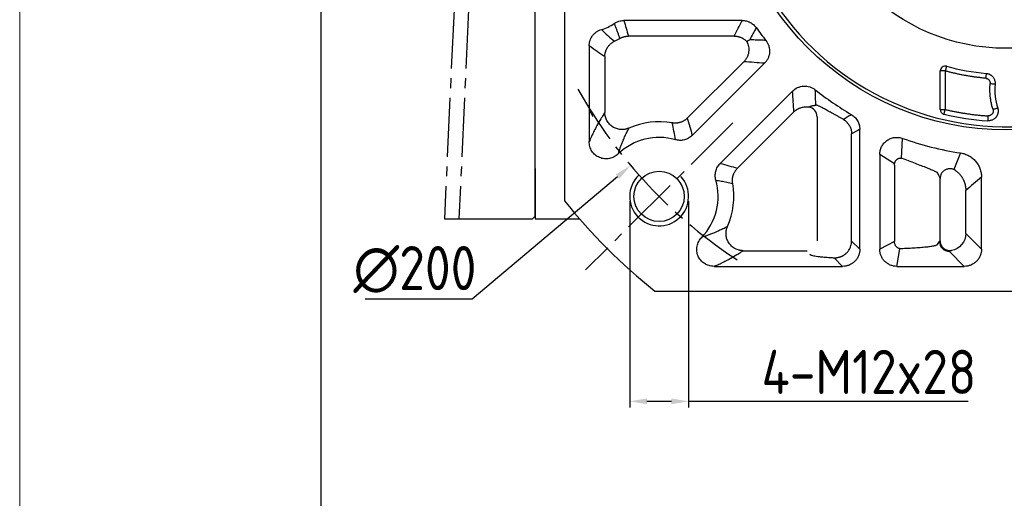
# Model space of a CAD drawing. Header units: millimetres. Extents: x 2152 to 3183, y 256 to 984.
# Tile 2 of 15: x 2153 to 2353, y 572 to 669. Entities that reach past the tile are written whole.
import ezdxf

# ---------------------------------------------------------------- set-up
doc = ezdxf.new("R2010")
doc.units = ezdxf.units.MM
doc.linetypes.add('点画线', pattern=[18, 12, -2, 2, -2])
for name, color, linetype in [('6文字层', 3, 'Continuous'), ('7中心线层', 7, '点画线'), ('标注线', 7, 'Continuous')]:
    doc.layers.add(name, color=color, linetype=linetype)
for name, color, linetype, lineweight in [('图框_外框线', 7, 'Continuous', 18), ('粗实线', 7, 'Continuous', 40), ('细实线', 211, 'Continuous', 18)]:
    doc.layers.add(name, color=color, linetype=linetype, lineweight=lineweight)
doc.styles.add('工程字', font='gbenor.shx', dxfattribs={"bigfont": 'gbcbig.shx'})
doc.dimstyles.new('ISO-25-1', dxfattribs={"dimtxt": 9, "dimasz": 3.5, "dimexe": 1.25, "dimexo": 1, "dimgap": 1.5, "dimtad": 1, "dimtoh": 1, "dimtxsty": '工程字', "dimcen": 2, "dimadec": 0, "dimazin": 0, "dimtfac": 1, "dimtmove": 0, "dimatfit": 3, "dimfxl": 1, "dimarcsym": 0})

# ---------------------------------------------------------------- blocks, each defined once
blk = doc.blocks.new('*D35')
at = {"layer": '6文字层', "color": 0, "lineweight": -2}
for p, q in [((2276.83, 632.13), (2276.83, 590.09)), ((2288.83, 632.13), (2288.83, 590.09)), ((2285.33, 591.34), (2280.33, 591.34)), ((2303.83, 591.34), (2288.83, 591.34)), ((2345.83, 591.34), (2303.83, 591.34))]:
    blk.add_line(p, q, dxfattribs=at)
at = {"layer": '6文字层', "color": 0}
for points in [[(2280.33, 591.92), (2280.33, 590.76), (2276.83, 591.34)], [(2285.33, 590.76), (2285.33, 591.92), (2288.83, 591.34)]]:
    blk.add_solid(points, dxfattribs=at)
at = {"layer": 'Defpoints', "color": 0}
for p in [(2276.83, 633.13), (2288.83, 633.13), (2276.83, 591.34)]:
    blk.add_point(p, dxfattribs=at)
at = {"layer": '6文字层', "color": 0, "insert": (2325.58, 597.34), "char_height": 9, "attachment_point": 5, "style": '工程字'}
blk.add_mtext('4-M12x28', dxfattribs=at)
blk = doc.blocks.new('*D36')
at = {"layer": '6文字层', "color": 0, "lineweight": -2}
for p, q in [((2353.54, 701.84), (2353.54, 705.84)), ((2351.54, 703.84), (2355.54, 703.84)), ((2244.71, 612.22), (2274.36, 637.18)), ((2222.95, 612.22), (2244.71, 612.22))]:
    blk.add_line(p, q, dxfattribs=at)
at = {"layer": '6文字层', "color": 0}
blk.add_solid([(2274.74, 636.74), (2273.99, 637.63), (2277.04, 639.44)], dxfattribs=at)
at = {"layer": 'Defpoints', "color": 0}
for p in [(2430.05, 768.24), (2277.04, 639.44)]:
    blk.add_point(p, dxfattribs=at)
at = {"layer": '6文字层', "color": 0, "insert": (2233.08, 618.22), "char_height": 9, "attachment_point": 5, "style": '工程字'}
blk.add_mtext('∅200', dxfattribs=at)
blk = doc.blocks.new('*D37')
at = {"layer": '6文字层', "color": 0, "lineweight": -2}
for p, q in [((2452.27, 806.26), (2435.79, 789.15)), ((2474.03, 806.26), (2452.27, 806.26)), ((2353.54, 701.84), (2353.54, 705.84)), ((2351.54, 703.84), (2355.54, 703.84))]:
    blk.add_line(p, q, dxfattribs=at)
at = {"layer": '6文字层', "color": 0}
blk.add_solid([(2435.37, 789.56), (2436.21, 788.75), (2433.36, 786.63)], dxfattribs=at)
at = {"layer": 'Defpoints', "color": 0}
for p in [(2433.36, 786.63), (2273.73, 621.04)]:
    blk.add_point(p, dxfattribs=at)
at = {"layer": '6文字层', "color": 0, "lineweight": 25, "insert": (2463.9, 812.26), "char_height": 9, "attachment_point": 5, "style": '工程字'}
blk.add_mtext('∅230{}{{\\H0.7x;}{}}', dxfattribs=at)

msp = doc.modelspace()

# ---------------------------------------------------------------- linework, layer by layer
msp.add_open_spline([(2268.578, 650.691), (2268.65, 650.594), (2268.937, 650.18), (2269.157, 649.769), (2269.283, 649.453)], degree=3, knots=[0.83537287, 0.83537287, 0.83537287, 0.83537287, 0.87394786, 1, 1, 1, 1])
at = {"layer": '7中心线层'}
for p, q in [((2245.998, 779.088), (2239.08, 628.586)), ((2248.964, 779.088), (2242.046, 628.586)), ((2297.821, 648.114), (2267.845, 618.139))]:
    msp.add_line(p, q, dxfattribs=at)
msp.add_arc((2353.544, 703.837), 100, 209.25222, 237.16736, dxfattribs=at)
at = {"layer": '图框_外框线', "color": 3}
msp.add_lwpolyline([(2152.539, 255.53), (3182.914, 255.53), (3182.914, 984.152), (2152.539, 984.152)], close=True, dxfattribs=at)
at = {"layer": '图框_外框线', "color": 3, "lineweight": 25}
msp.add_lwpolyline([(2213.871, 267.796), (3170.648, 267.796), (3170.648, 971.886), (2213.871, 971.886)], close=True, dxfattribs=at)
at = {"layer": '标注线'}
for p, q in [((2257.543, 629.086), (2257.543, 703.837)), ((2332.232, 640.947), (2332.456, 644.965)), ((2330.816, 639.802), (2327.787, 641.678)), ((2344.261, 641.995), (2342.857, 638.628)), ((2257.543, 638.837), (2257.543, 628.587)), ((2239.08, 628.586), (2257.043, 628.586)), ((2257.043, 628.586), (2257.543, 629.086)), ((2257.543, 628.587), (2266.582, 628.587)), ((2330.791, 623.913), (2327.787, 622.363)), ((2331.279, 618.872), (2331.878, 622.469))]:
    msp.add_line(p, q, dxfattribs=at)
at = {"layer": '粗实线', "color": 0, "lineweight": 30}
for p, q in [((2263.544, 775.426), (2263.544, 632.248)), ((2281.955, 613.837), (2425.133, 613.837))]:
    msp.add_line(p, q, dxfattribs=at)
for centre, radius in [((2353.544, 703.837), 57.15), ((2353.544, 703.837), 40.5), ((2282.833, 633.127), 5.125)]:
    msp.add_circle(centre, radius, dxfattribs=at)
for radius, start, end in [(56.5, 215.80097, 279.19903), (115, 218.49995, 231.50005)]:
    msp.add_arc((2353.544, 703.837), radius, start, end, dxfattribs=at)
at = {"layer": '细实线', "color": 0, "lineweight": -3}
for p, q in [((2299.773, 669.011), (2275.644, 669.011)), ((2298.153, 665.82), (2276.576, 665.82)), ((2268.578, 663.832), (2268.578, 644.317)), ((2271.77, 661.64), (2271.77, 650.245)), ((2288.57, 649.084), (2300.08, 660.593)), ((2289.578, 645.578), (2304.307, 660.307)), ((2340.123, 650.855), (2340.123, 658.72)), ((2341.122, 658.72), (2340.123, 658.72)), ((2341.122, 658.72), (2341.122, 650.855)), ((2310.013, 654.601), (2295.284, 639.872)), ((2310.299, 650.373), (2298.79, 638.864)), ((2340.123, 650.855), (2341.122, 650.855)), ((2315.014, 649.38), (2315.014, 624.059)), ((2323.718, 622.363), (2323.718, 646.834)), ((2322.053, 624.029), (2322.053, 645.886)), ((2327.787, 641.678), (2327.787, 622.363)), ((2330.791, 639.514), (2330.791, 623.913)), ((2339.419, 638.065), (2339.544, 637.902)), ((2340.073, 624.079), (2340.073, 636.803)), ((2348.509, 622.363), (2348.509, 637.063)), ((2345.317, 625.555), (2345.317, 634.369)), ((2323.718, 622.363), (2322.053, 624.029)), ((2348.509, 622.363), (2345.317, 625.555)), ((2299.951, 622.064), (2313.017, 622.064)), ((2339.544, 623.356), (2339.399, 623.217)), ((2339.544, 623.356), (2339.968, 623.919)), ((2320.226, 618.872), (2318.48, 620.618)), ((2345.017, 618.872), (2341.966, 621.924)), ((2294.022, 618.872), (2320.226, 618.872)), ((2331.279, 618.872), (2345.017, 618.872))]:
    msp.add_line(p, q, dxfattribs=at)
at = {"layer": '细实线', "color": 0, "lineweight": -3, "flags": 128}
for points in [[(2341.387, 659.683), (2341.38, 659.659), (2341.364, 659.6), (2341.339, 659.509), (2341.306, 659.389), (2341.266, 659.245), (2341.221, 659.081), (2341.172, 658.904), (2341.122, 658.72)], [(2349.476, 658.221), (2349.473, 658.196), (2349.468, 658.136), (2349.46, 658.042), (2349.449, 657.918), (2349.435, 657.768), (2349.42, 657.599), (2349.404, 657.416), (2349.387, 657.226)], [(2350.293, 656.142), (2350.484, 656.125), (2350.667, 656.109), (2350.836, 656.094), (2350.985, 656.081), (2351.109, 656.07), (2351.203, 656.061), (2351.264, 656.056), (2351.289, 656.054)], [(2340.893, 649.882), (2340.899, 649.905), (2340.912, 649.963), (2340.934, 650.054), (2340.962, 650.176), (2340.997, 650.322), (2341.036, 650.488), (2341.078, 650.668), (2341.122, 650.855)], [(2351.818, 651.138), (2351.794, 651.131), (2351.736, 651.113), (2351.646, 651.084), (2351.528, 651.047), (2351.384, 651.002), (2351.222, 650.952), (2351.047, 650.897), (2350.865, 650.84)], [(2349.842, 649.544), (2349.829, 649.353), (2349.817, 649.169), (2349.805, 648.998), (2349.795, 648.848), (2349.786, 648.724), (2349.78, 648.63), (2349.776, 648.571), (2349.774, 648.547)]]:
    msp.add_lwpolyline(points, dxfattribs=at)
at = {"layer": '细实线', "color": 0, "lineweight": -3}
for centre, radius, start, end in [((2268.544, 675.837), 9.035, 286.2818, 304.56113), ((2353.544, 703.837), 62.535, 215.47416, 218.45471), ((2268.544, 675.837), 12.226, 295.25676, 300.75302), ((2353.544, 703.837), 45.797, 254.60627, 264.90376), ((2353.544, 703.837), 62.535, 231.54529, 239.69465), ((2363.939, 654.93), 12.7, 174.92372, 197.37087), ((2282.833, 633.127), 15.226, 79.91587, 113.86008), ((2353.544, 703.837), 55.419, 256.80485, 266.10001), ((2282.833, 633.127), 12.035, 73.97395, 133.88093), ((2353.544, 703.837), 62.535, 250.29282, 261.46387), ((2282.833, 633.127), 12.035, 316.11349, 16.0261), ((2282.833, 633.127), 15.226, 336.13994, 10.08417), ((2341.973, 623.928), 2.005, 180.27517, 269.7861)]:
    msp.add_arc(centre, radius, start, end, dxfattribs=at)
at = {"layer": '细实线', "color": 0, "lineweight": -2}
msp.add_arc((2282.833, 633.127), 6, 134.28824, 42.56917, dxfattribs=at)
at = {"layer": '细实线', "color": 0, "lineweight": -3}
for points, knots in [([(2273.669, 668.397), (2273.958, 668.596), (2274.276, 668.751), (2274.946, 668.959), (2275.293, 669.011), (2275.644, 669.011)], [0, 0, 0, 0, 0.5, 0.5, 1, 1, 1, 1]), ([(2273.669, 668.397), (2273.743, 668.21), (2273.895, 667.828), (2274.118, 667.241), (2274.344, 666.627), (2274.571, 665.988), (2274.72, 665.552), (2274.795, 665.33)], [0, 0, 0, 0, 0.1844621, 0.3766933, 0.5766933, 0.7844623, 1, 1, 1, 1]), ([(2299.773, 669.011), (2300.053, 669.011), (2300.326, 668.979), (2300.863, 668.849), (2301.127, 668.751), (2301.617, 668.499), (2301.848, 668.343), (2302.269, 667.978), (2302.455, 667.774), (2302.617, 667.546)], [0, 0, 0, 0, 0.25, 0.25, 0.5, 0.5, 0.75, 0.75, 1, 1, 1, 1]), ([(2268.578, 663.832), (2268.578, 664.208), (2268.637, 664.574), (2268.872, 665.285), (2269.045, 665.615), (2269.381, 666.064), (2269.505, 666.205), (2269.772, 666.462), (2269.916, 666.579), (2270.223, 666.791), (2270.386, 666.886), (2270.722, 667.046), (2270.896, 667.112), (2271.077, 667.165)], [0, 0, 0, 0, 0.25, 0.25, 0.5, 0.5, 0.625, 0.625, 0.75, 0.75, 0.875, 0.875, 1, 1, 1, 1]), ([(2271.77, 661.64), (2271.771, 661.701), (2271.773, 661.823), (2271.789, 662.006), (2271.813, 662.188), (2271.846, 662.367), (2271.889, 662.543), (2271.941, 662.715), (2272, 662.883), (2272.068, 663.046), (2272.142, 663.203), (2272.224, 663.355), (2272.336, 663.541), (2272.489, 663.76), (2272.695, 664.005), (2272.928, 664.233), (2273.185, 664.441), (2273.462, 664.628), (2273.661, 664.729), (2273.76, 664.78)], [0, 0, 0, 0, 0.0468198, 0.0936078, 0.1402845, 0.186771, 0.2329897, 0.278865, 0.3243242, 0.3692976, 0.4137194, 0.4575281, 0.5006667, 0.5802248, 0.6617969, 0.745, 0.8294089, 0.9145672, 1, 1, 1, 1]), ([(2274.795, 665.33), (2274.849, 665.361), (2274.957, 665.422), (2275.124, 665.504), (2275.296, 665.577), (2275.472, 665.642), (2275.652, 665.696), (2275.835, 665.741), (2276.019, 665.776), (2276.204, 665.801), (2276.39, 665.817), (2276.514, 665.819), (2276.576, 665.82)], [0, 0, 0, 0, 0.099139, 0.1988479, 0.2989887, 0.3994196, 0.4999963, 0.6005733, 0.701005, 0.8011473, 0.9008583, 1, 1, 1, 1]), ([(2298.153, 665.82), (2298.213, 665.819), (2298.332, 665.817), (2298.509, 665.802), (2298.685, 665.78), (2298.858, 665.748), (2299.029, 665.709), (2299.195, 665.661), (2299.358, 665.606), (2299.61, 665.506), (2299.919, 665.349), (2300.245, 665.13), (2300.484, 664.932), (2300.611, 664.806), (2300.665, 664.752)], [0, 0, 0, 0, 0.0637433, 0.1272971, 0.1905628, 0.2534436, 0.315846, 0.3776796, 0.4388584, 0.4993012, 0.6683192, 0.8082044, 0.9186335, 1, 1, 1, 1]), ([(2300.665, 664.752), (2300.694, 664.698), (2300.751, 664.591), (2300.826, 664.422), (2300.894, 664.248), (2300.953, 664.069), (2301.003, 663.885), (2301.065, 663.593), (2301.113, 663.155), (2301.088, 662.679), (2301.015, 662.28), (2300.933, 661.983), (2300.822, 661.686), (2300.681, 661.392), (2300.509, 661.109), (2300.311, 660.838), (2300.157, 660.675), (2300.08, 660.593)], [0, 0, 0, 0, 0.0403834, 0.0813436, 0.1228349, 0.1648076, 0.207208, 0.2499786, 0.3636521, 0.4996965, 0.5655686, 0.6339354, 0.7044673, 0.776782, 0.8504526, 0.9250186, 1, 1, 1, 1]), ([(2304.573, 664.947), (2304.211, 664.959), (2303.483, 664.982), (2302.39, 665.025), (2301.659, 665.059), (2301.292, 665.075)], [0, 0, 0, 0, 0.3288347, 0.662168, 1, 1, 1, 1]), ([(2304.573, 664.947), (2304.838, 664.613), (2305.043, 664.23), (2305.236, 663.621), (2305.282, 663.411), (2305.334, 662.992), (2305.341, 662.782), (2305.316, 662.36), (2305.284, 662.147), (2305.182, 661.738), (2305.114, 661.539), (2304.939, 661.153), (2304.833, 660.966), (2304.593, 660.62), (2304.458, 660.458), (2304.307, 660.307)], [0, 0, 0, 0, 0.25, 0.25, 0.375, 0.375, 0.5, 0.5, 0.625, 0.625, 0.75, 0.75, 0.875, 0.875, 1, 1, 1, 1]), ([(2341.387, 659.683), (2341.259, 659.718), (2341.111, 659.73), (2340.805, 659.679), (2340.649, 659.613), (2340.386, 659.413), (2340.282, 659.28), (2340.151, 658.999), (2340.123, 658.852), (2340.123, 658.72)], [0, 0, 0, 0, 0.25, 0.25, 0.5, 0.5, 0.75, 0.75, 1, 1, 1, 1]), ([(2349.387, 657.226), (2349.154, 657.248), (2348.688, 657.291), (2347.991, 657.37), (2347.295, 657.458), (2346.602, 657.557), (2345.91, 657.666), (2345.22, 657.785), (2344.532, 657.915), (2343.846, 658.055), (2343.162, 658.205), (2342.48, 658.366), (2341.799, 658.536), (2341.348, 658.659), (2341.122, 658.72)], [0, 0, 0, 0, 0.083505, 0.1669165, 0.250253, 0.3335333, 0.416776, 0.5, 0.583224, 0.6664667, 0.749747, 0.8330835, 0.916495, 1, 1, 1, 1]), ([(2349.476, 658.221), (2349.521, 658.216), (2349.613, 658.206), (2349.748, 658.179), (2349.881, 658.144), (2350.011, 658.099), (2350.136, 658.046), (2350.256, 657.986), (2350.369, 657.919), (2350.476, 657.846), (2350.576, 657.769), (2350.668, 657.687), (2350.753, 657.602), (2350.857, 657.484), (2350.977, 657.323), (2351.101, 657.105), (2351.2, 656.863), (2351.268, 656.602), (2351.302, 656.329), (2351.293, 656.146), (2351.289, 656.054)], [0, 0, 0, 0, 0.0440142, 0.0880614, 0.1319944, 0.1756658, 0.2189304, 0.2616477, 0.3036844, 0.3449156, 0.385227, 0.4245158, 0.4626913, 0.4996755, 0.5750843, 0.6548785, 0.7382824, 0.8243418, 0.9119677, 1, 1, 1, 1]), ([(2349.387, 657.226), (2349.42, 657.222), (2349.498, 657.213), (2349.624, 657.179), (2349.787, 657.11), (2349.94, 657.004), (2350.072, 656.87), (2350.176, 656.721), (2350.256, 656.538), (2350.3, 656.336), (2350.296, 656.205), (2350.293, 656.142)], [0, 0, 0, 0, 0.0649154, 0.148325, 0.2498975, 0.4033162, 0.4995966, 0.6085534, 0.7493915, 0.8794922, 1, 1, 1, 1]), ([(2350.865, 650.84), (2350.827, 650.962), (2350.753, 651.207), (2350.654, 651.578), (2350.566, 651.95), (2350.488, 652.325), (2350.42, 652.702), (2350.363, 653.081), (2350.305, 653.558), (2350.257, 654.131), (2350.235, 654.802), (2350.243, 655.473), (2350.277, 655.919), (2350.293, 656.142)], [0, 0, 0, 0, 0.0715587, 0.1429813, 0.214324, 0.2856427, 0.3569937, 0.428433, 0.5000165, 0.6251438, 0.7499828, 0.8748346, 1, 1, 1, 1]), ([(2310.013, 654.601), (2310.315, 654.902), (2310.671, 655.149), (2311.253, 655.41), (2311.456, 655.479), (2311.865, 655.579), (2312.073, 655.61), (2312.494, 655.634), (2312.709, 655.627), (2313.126, 655.573), (2313.331, 655.528), (2313.936, 655.336), (2314.32, 655.131), (2314.654, 654.866)], [0, 0, 0, 0, 0.25, 0.25, 0.375, 0.375, 0.5, 0.5, 0.625, 0.625, 0.75, 0.75, 1, 1, 1, 1]), ([(2314.775, 651.724), (2314.752, 652.25), (2314.705, 653.292), (2314.67, 654.345), (2314.654, 654.866)], [0, 0, 0, 0, 0.5048522, 1, 1, 1, 1]), ([(2271.77, 650.245), (2271.7, 650.136), (2271.541, 649.891), (2271.274, 649.471), (2270.811, 648.723), (2270.325, 647.891), (2269.794, 646.901), (2269.419, 646.163), (2269.068, 645.423), (2268.802, 644.837), (2268.646, 644.474), (2268.578, 644.317)], [0, 0, 0, 0, 0.065854, 0.1491911, 0.2500123, 0.5000169, 0.6050448, 0.7500024, 0.8525939, 0.9359237, 1, 1, 1, 1]), ([(2276.674, 647.052), (2276.63, 647.033), (2276.542, 646.996), (2276.406, 646.947), (2276.269, 646.902), (2276.082, 646.851), (2275.659, 646.763), (2274.973, 646.735), (2274.119, 646.916), (2273.341, 647.298), (2272.677, 647.856), (2272.255, 648.442), (2272.007, 648.969), (2271.886, 649.339), (2271.815, 649.677), (2271.778, 649.964), (2271.773, 650.152), (2271.77, 650.245)], [0, 0, 0, 0, 0.0205309, 0.0415011, 0.0629066, 0.0831419, 0.1255598, 0.2504065, 0.3774842, 0.500359, 0.6225256, 0.7497298, 0.8101816, 0.8747161, 0.9180617, 0.9598395, 1, 1, 1, 1]), ([(2310.299, 650.373), (2310.346, 650.418), (2310.439, 650.508), (2310.587, 650.632), (2310.739, 650.746), (2310.896, 650.851), (2311.055, 650.947), (2311.217, 651.032), (2311.379, 651.107), (2311.542, 651.172), (2311.755, 651.246), (2312.024, 651.318), (2312.353, 651.373), (2312.687, 651.397), (2313.02, 651.39), (2313.239, 651.36), (2313.349, 651.345)], [0, 0, 0, 0, 0.0584865, 0.1165397, 0.1740176, 0.2307826, 0.2867024, 0.3416518, 0.3955133, 0.4481786, 0.4995484, 0.5992627, 0.699617, 0.8001606, 0.9004377, 1, 1, 1, 1]), ([(2313.349, 651.345), (2313.399, 651.37), (2313.496, 651.419), (2313.637, 651.481), (2313.769, 651.534), (2313.893, 651.578), (2314.053, 651.627), (2314.245, 651.673), (2314.465, 651.705), (2314.605, 651.708), (2314.671, 651.709)], [0, 0, 0, 0, 0.1130631, 0.2195933, 0.3195903, 0.4130545, 0.4999869, 0.6818598, 0.8485293, 1, 1, 1, 1]), ([(2315.014, 649.38), (2315.012, 649.842), (2314.844, 650.301), (2314.546, 650.656), (2314.244, 651.016), (2313.812, 651.265), (2313.349, 651.345)], [0.00782907, 0.00782907, 0.00782907, 0.00782907, 0.5, 0.5, 0.5, 1, 1, 1, 1]), ([(2320.33, 648.854), (2320.234, 648.907), (2320.042, 649.011), (2319.761, 649.165), (2319.487, 649.316), (2319.219, 649.464), (2318.957, 649.609), (2318.702, 649.752), (2318.453, 649.891), (2317.967, 650.163), (2317.289, 650.544), (2316.499, 650.983), (2315.84, 651.335), (2315.425, 651.536), (2315.175, 651.642), (2315.033, 651.693), (2314.919, 651.724), (2314.83, 651.737), (2314.794, 651.728), (2314.775, 651.724)], [0, 0, 0, 0, 0.0317788, 0.0634082, 0.0949079, 0.1262983, 0.1575995, 0.1888323, 0.2200171, 0.2511749, 0.3767149, 0.4998388, 0.624614, 0.7487441, 0.7997141, 0.8501812, 0.9002872, 0.9501775, 1, 1, 1, 1]), ([(2340.123, 650.855), (2340.123, 650.752), (2340.14, 650.642), (2340.212, 650.429), (2340.267, 650.325), (2340.411, 650.143), (2340.499, 650.066), (2340.69, 649.947), (2340.793, 649.905), (2340.893, 649.882)], [0, 0, 0, 0, 0.25, 0.25, 0.5, 0.5, 0.75, 0.75, 1, 1, 1, 1]), ([(2341.122, 650.855), (2341.361, 650.8), (2341.839, 650.69), (2342.56, 650.537), (2343.281, 650.393), (2344.004, 650.259), (2344.729, 650.135), (2345.455, 650.021), (2346.183, 649.916), (2346.912, 649.822), (2347.642, 649.737), (2348.374, 649.663), (2349.108, 649.597), (2349.597, 649.562), (2349.842, 649.544)], [0, 0, 0, 0, 0.0834732, 0.1668701, 0.250206, 0.3334962, 0.4167557, 0.5, 0.5832443, 0.6665038, 0.749794, 0.8331299, 0.9165268, 1, 1, 1, 1]), ([(2351.818, 651.138), (2351.832, 651.091), (2351.859, 650.997), (2351.887, 650.852), (2351.904, 650.705), (2351.911, 650.557), (2351.907, 650.41), (2351.892, 650.265), (2351.866, 650.123), (2351.832, 649.986), (2351.789, 649.855), (2351.738, 649.73), (2351.681, 649.612), (2351.619, 649.502), (2351.552, 649.399), (2351.467, 649.285), (2351.354, 649.155), (2351.202, 649.012), (2351.021, 648.874), (2350.811, 648.751), (2350.574, 648.65), (2350.318, 648.579), (2350.048, 648.539), (2349.866, 648.544), (2349.774, 648.547)], [0, 0, 0, 0, 0.0377902, 0.0758486, 0.1140265, 0.1521694, 0.1901209, 0.2277251, 0.2648301, 0.3012906, 0.3369709, 0.3717466, 0.4055059, 0.4381514, 0.4695995, 0.4997815, 0.5484105, 0.6022814, 0.6609762, 0.7238946, 0.7902524, 0.8591036, 0.9293881, 1, 1, 1, 1]), ([(2350.865, 650.84), (2350.873, 650.808), (2350.891, 650.746), (2350.905, 650.65), (2350.911, 650.553), (2350.908, 650.456), (2350.895, 650.361), (2350.87, 650.251), (2350.814, 650.099), (2350.663, 649.848), (2350.441, 649.676), (2350.217, 649.587), (2350.094, 649.556), (2349.959, 649.54), (2349.878, 649.543), (2349.842, 649.544)], [0, 0, 0, 0, 0.0504064, 0.1005856, 0.1506348, 0.2006208, 0.2505899, 0.298988, 0.3756646, 0.5007153, 0.7491484, 0.7893403, 0.8744975, 0.9448239, 1, 1, 1, 1]), ([(2288.57, 649.084), (2288.525, 649.039), (2288.433, 648.951), (2288.285, 648.827), (2288.13, 648.709), (2287.966, 648.6), (2287.796, 648.499), (2287.619, 648.408), (2287.436, 648.326), (2287.249, 648.255), (2287.057, 648.195), (2286.863, 648.146), (2286.666, 648.108), (2286.469, 648.082), (2286.271, 648.067), (2286.075, 648.063), (2285.88, 648.07), (2285.688, 648.087), (2285.562, 648.108), (2285.499, 648.118)], [0, 0, 0, 0, 0.0569642, 0.114606, 0.1728483, 0.2316085, 0.2907995, 0.3503297, 0.4101046, 0.4700271, 0.5299988, 0.5899206, 0.649694, 0.7092221, 0.7684101, 0.8271668, 0.8854048, 0.9430415, 1, 1, 1, 1]), ([(2320.33, 648.854), (2320.608, 649.02), (2321.161, 649.349), (2321.714, 649.682), (2321.988, 649.848)], [0, 0, 0, 0, 0.5029553, 1, 1, 1, 1]), ([(2320.33, 648.854), (2320.384, 648.822), (2320.49, 648.758), (2320.643, 648.652), (2320.789, 648.539), (2320.927, 648.42), (2321.057, 648.296), (2321.18, 648.166), (2321.293, 648.032), (2321.398, 647.895), (2321.495, 647.756), (2321.617, 647.558), (2321.755, 647.293), (2321.887, 646.954), (2321.982, 646.602), (2322.041, 646.245), (2322.049, 646.005), (2322.053, 645.886)], [0, 0, 0, 0, 0.0530201, 0.1055654, 0.1575589, 0.2089257, 0.2595932, 0.3094929, 0.35856, 0.406735, 0.4539637, 0.5001979, 0.6008843, 0.7016552, 0.8020608, 0.9016516, 1, 1, 1, 1]), ([(2321.988, 649.848), (2322.253, 649.693), (2322.491, 649.508), (2322.812, 649.186), (2322.913, 649.07), (2323.098, 648.828), (2323.181, 648.702), (2323.406, 648.309), (2323.524, 648.023), (2323.679, 647.439), (2323.718, 647.14), (2323.718, 646.834)], [0, 0, 0, 0, 0.25, 0.25, 0.375, 0.375, 0.5, 0.5, 0.75, 0.75, 1, 1, 1, 1]), ([(2274.49, 641.801), (2274.524, 641.908), (2274.592, 642.123), (2274.697, 642.441), (2274.806, 642.76), (2274.921, 643.081), (2275.04, 643.404), (2275.163, 643.728), (2275.292, 644.053), (2275.504, 644.572), (2275.811, 645.281), (2276.226, 646.174), (2276.522, 646.753), (2276.674, 647.052)], [0, 0, 0, 0, 0.050936, 0.1033911, 0.1573661, 0.2128616, 0.2698779, 0.3284157, 0.3884753, 0.450057, 0.6219123, 0.805225, 1, 1, 1, 1]), ([(2274.491, 641.801), (2274.243, 641.561), (2273.968, 641.361), (2273.514, 641.12), (2273.355, 641.051), (2273.033, 640.936), (2272.869, 640.891), (2272.535, 640.824), (2272.363, 640.803), (2272.019, 640.786), (2271.849, 640.79), (2271.34, 640.841), (2271.001, 640.928), (2270.53, 641.129), (2270.378, 641.207), (2270.086, 641.387), (2269.945, 641.489), (2269.684, 641.71), (2269.563, 641.83), (2269.338, 642.087), (2269.233, 642.226), (2268.956, 642.659), (2268.814, 642.972), (2268.624, 643.634), (2268.577, 643.971), (2268.578, 644.317)], [0, 0, 0, 0, 0.125, 0.125, 0.1875, 0.1875, 0.25, 0.25, 0.3125, 0.3125, 0.375, 0.375, 0.5, 0.5, 0.5625, 0.5625, 0.625, 0.625, 0.6875, 0.6875, 0.75, 0.75, 0.875, 0.875, 1, 1, 1, 1]), ([(2289.578, 645.578), (2289.358, 645.357), (2289.114, 645.171), (2288.712, 644.94), (2288.571, 644.871), (2288.284, 644.755), (2288.138, 644.706), (2287.692, 644.591), (2287.378, 644.553), (2286.763, 644.562), (2286.455, 644.607), (2286.155, 644.694)], [0, 0, 0, 0, 0.25, 0.25, 0.375, 0.375, 0.5, 0.5, 0.75, 0.75, 1, 1, 1, 1]), ([(2327.787, 641.678), (2327.787, 641.96), (2327.819, 642.236), (2327.948, 642.777), (2328.046, 643.044), (2328.3, 643.538), (2328.457, 643.771), (2328.824, 644.194), (2329.031, 644.38), (2329.373, 644.622), (2329.493, 644.696), (2329.739, 644.829), (2329.866, 644.887), (2330.254, 645.039), (2330.529, 645.109), (2331.081, 645.182), (2331.359, 645.185), (2331.918, 645.124), (2332.191, 645.061), (2332.456, 644.965)], [0, 0, 0, 0, 0.125, 0.125, 0.25, 0.25, 0.375, 0.375, 0.5, 0.5, 0.5625, 0.5625, 0.625, 0.625, 0.75, 0.75, 0.875, 0.875, 1, 1, 1, 1]), ([(2330.791, 639.514), (2330.792, 639.553), (2330.793, 639.629), (2330.806, 639.742), (2330.825, 639.854), (2330.851, 639.963), (2330.884, 640.069), (2330.925, 640.174), (2330.989, 640.308), (2331.079, 640.45), (2331.196, 640.59), (2331.282, 640.669), (2331.343, 640.718), (2331.384, 640.749), (2331.454, 640.795), (2331.554, 640.851), (2331.685, 640.905), (2331.85, 640.949), (2332.048, 640.967), (2332.276, 640.95), (2332.428, 640.897), (2332.509, 640.869)], [0, 0, 0, 0, 0.0425307, 0.0847242, 0.1266025, 0.1681743, 0.2094386, 0.2503874, 0.2947795, 0.375456, 0.4386482, 0.5007932, 0.5083588, 0.528495, 0.560896, 0.6050781, 0.6606963, 0.7276473, 0.8061485, 0.8967054, 1, 1, 1, 1]), ([(2332.509, 640.869), (2333.478, 640.482), (2334.938, 639.898), (2336.559, 639.294), (2337.607, 638.898), (2338.456, 638.563), (2339.053, 638.291), (2339.374, 638.127), (2339.417, 638.068), (2339.419, 638.065)], [0, 0, 0, 0, 0.2818542, 0.4249744, 0.5696105, 0.7096663, 0.8508563, 0.9933238, 1, 1, 1, 1]), ([(2344.261, 641.995), (2344.556, 641.951), (2344.846, 641.881), (2345.41, 641.69), (2345.684, 641.569), (2346.199, 641.284), (2346.443, 641.12), (2346.9, 640.748), (2347.115, 640.539), (2347.498, 640.093), (2347.669, 639.855), (2347.969, 639.346), (2348.098, 639.075), (2348.301, 638.524), (2348.379, 638.241), (2348.483, 637.658), (2348.509, 637.36), (2348.509, 637.063)], [0, 0, 0, 0, 0.125, 0.125, 0.25, 0.25, 0.375, 0.375, 0.5, 0.5, 0.625, 0.625, 0.75, 0.75, 0.875, 0.875, 1, 1, 1, 1]), ([(2294.4, 636.449), (2294.314, 636.749), (2294.269, 637.053), (2294.262, 637.516), (2294.27, 637.673), (2294.307, 637.98), (2294.335, 638.131), (2294.45, 638.578), (2294.569, 638.87), (2294.875, 639.404), (2295.064, 639.652), (2295.284, 639.872)], [0, 0, 0, 0, 0.25, 0.25, 0.375, 0.375, 0.5, 0.5, 0.75, 0.75, 1, 1, 1, 1]), ([(2297.824, 635.793), (2297.814, 635.855), (2297.794, 635.982), (2297.777, 636.174), (2297.769, 636.368), (2297.773, 636.565), (2297.788, 636.762), (2297.815, 636.96), (2297.852, 637.156), (2297.901, 637.351), (2297.962, 637.542), (2298.033, 637.73), (2298.114, 637.912), (2298.206, 638.089), (2298.306, 638.26), (2298.416, 638.423), (2298.533, 638.579), (2298.657, 638.726), (2298.746, 638.818), (2298.79, 638.864)], [0, 0, 0, 0, 0.0569585, 0.1145953, 0.1728333, 0.23159, 0.2907781, 0.3503061, 0.4100796, 0.4700014, 0.5299731, 0.5898956, 0.6496705, 0.7092007, 0.7683916, 0.8271518, 0.8853941, 0.9430358, 1, 1, 1, 1]), ([(2343.229, 638.424), (2343.108, 638.508), (2342.97, 638.585), (2342.66, 638.706), (2342.487, 638.751), (2342.12, 638.791), (2341.925, 638.786), (2341.536, 638.716), (2341.342, 638.651), (2340.982, 638.467), (2340.816, 638.347), (2340.534, 638.071), (2340.417, 637.916), (2340.236, 637.594), (2340.173, 637.429), (2340.092, 637.106), (2340.074, 636.95), (2340.073, 636.803)], [0, 0, 0, 0, 0.125, 0.125, 0.25, 0.25, 0.375, 0.375, 0.5, 0.5, 0.625, 0.625, 0.75, 0.75, 0.875, 0.875, 1, 1, 1, 1]), ([(2343.229, 638.424), (2343.286, 638.383), (2343.4, 638.299), (2343.565, 638.163), (2343.725, 638.021), (2343.88, 637.871), (2344.028, 637.714), (2344.169, 637.55), (2344.304, 637.38), (2344.431, 637.205), (2344.55, 637.024), (2344.661, 636.839), (2344.789, 636.603), (2344.927, 636.309), (2345.063, 635.95), (2345.174, 635.573), (2345.255, 635.181), (2345.307, 634.778), (2345.314, 634.505), (2345.317, 634.369)], [0, 0, 0, 0, 0.0447969, 0.0898483, 0.1351151, 0.1805572, 0.2261334, 0.2718018, 0.3175199, 0.363245, 0.4089344, 0.4545455, 0.5000363, 0.5788151, 0.6598977, 0.7429451, 0.8275829, 0.9134086, 1, 1, 1, 1]), ([(2294.4, 636.449), (2294.579, 636.421), (2294.942, 636.365), (2295.491, 636.271), (2296.055, 636.167), (2296.633, 636.052), (2297.225, 635.928), (2297.623, 635.838), (2297.824, 635.793)], [0, 0, 0, 0, 0.1546811, 0.3141565, 0.4784262, 0.6474901, 0.821348, 1, 1, 1, 1]), ([(2339.544, 637.902), (2339.546, 637.9), (2339.55, 637.896), (2339.554, 637.89), (2339.557, 637.886)], [0, 0, 0, 0, 0.4167706, 1, 1, 1, 1]), ([(2339.557, 637.886), (2339.578, 637.852), (2339.621, 637.784), (2339.686, 637.672), (2339.751, 637.553), (2339.808, 637.438), (2339.872, 637.302), (2339.94, 637.147), (2340.012, 636.969), (2340.055, 636.852), (2340.073, 636.803)], [0, 0, 0, 0, 0.1249782, 0.2499782, 0.3749905, 0.5000069, 0.5810094, 0.7500059, 0.8949883, 1, 1, 1, 1]), ([(2296.758, 626.967), (2296.599, 626.886), (2296.295, 626.729), (2295.845, 626.508), (2295.427, 626.309), (2295.04, 626.132), (2294.688, 625.975), (2294.373, 625.84), (2293.931, 625.654), (2293.368, 625.428), (2292.681, 625.173), (2292.072, 624.963), (2291.682, 624.839), (2291.507, 624.784)], [0, 0, 0, 0, 0.1041735, 0.1998051, 0.286898, 0.3654557, 0.4354822, 0.496981, 0.5499569, 0.6903652, 0.8121691, 0.9153725, 1, 1, 1, 1]), ([(2299.951, 622.064), (2299.896, 622.065), (2299.785, 622.067), (2299.616, 622.08), (2299.444, 622.101), (2299.269, 622.132), (2299.024, 622.188), (2298.692, 622.294), (2298.162, 622.538), (2297.562, 622.972), (2297.004, 623.635), (2296.622, 624.413), (2296.478, 625.096), (2296.46, 625.619), (2296.482, 625.964), (2296.539, 626.308), (2296.628, 626.646), (2296.715, 626.86), (2296.758, 626.967)], [0, 0, 0, 0, 0.0239044, 0.0483979, 0.073473, 0.0991189, 0.1253215, 0.1825106, 0.2502544, 0.3775212, 0.4998642, 0.6223631, 0.7494739, 0.7988721, 0.849003, 0.899487, 0.9499425, 1, 1, 1, 1]), ([(2294.021, 618.872), (2293.676, 618.871), (2293.339, 618.918), (2292.845, 619.06), (2292.683, 619.119), (2292.372, 619.26), (2292.222, 619.341), (2291.935, 619.525), (2291.796, 619.629), (2291.538, 619.855), (2291.418, 619.977), (2291.087, 620.366), (2290.903, 620.664), (2290.703, 621.135), (2290.648, 621.296), (2290.562, 621.629), (2290.531, 621.799), (2290.497, 622.139), (2290.492, 622.31), (2290.509, 622.651), (2290.53, 622.824), (2290.596, 623.16), (2290.642, 623.324), (2290.756, 623.646), (2290.825, 623.804), (2291.066, 624.26), (2291.267, 624.536), (2291.507, 624.784)], [0, 0, 0, 0, 0.125, 0.125, 0.1875, 0.1875, 0.25, 0.25, 0.3125, 0.3125, 0.375, 0.375, 0.5, 0.5, 0.5625, 0.5625, 0.625, 0.625, 0.6875, 0.6875, 0.75, 0.75, 0.8125, 0.8125, 0.875, 0.875, 1, 1, 1, 1]), ([(2318.48, 620.618), (2318.546, 620.618), (2318.675, 620.617), (2318.867, 620.628), (2319.052, 620.648), (2319.229, 620.677), (2319.399, 620.713), (2319.561, 620.755), (2319.713, 620.802), (2319.857, 620.854), (2319.991, 620.909), (2320.116, 620.967), (2320.232, 621.025), (2320.339, 621.084), (2320.436, 621.142), (2320.524, 621.199), (2320.604, 621.253), (2320.675, 621.304), (2320.737, 621.352), (2320.792, 621.395), (2320.838, 621.433), (2320.876, 621.466), (2320.907, 621.493), (2320.929, 621.513), (2320.945, 621.528), (2321.118, 621.688), (2321.425, 622.041), (2321.695, 622.509), (2321.873, 622.945), (2321.965, 623.253), (2322.022, 623.574), (2322.048, 623.808), (2322.051, 623.958), (2322.053, 624.029)], [0, 0, 0, 0, 0.0368147, 0.0726238, 0.1073269, 0.1408423, 0.1731034, 0.2040563, 0.2336563, 0.2618654, 0.2886505, 0.3139809, 0.3378276, 0.3601617, 0.380954, 0.4001749, 0.417794, 0.4337809, 0.4481054, 0.460738, 0.4716481, 0.4808076, 0.4881954, 0.4937948, 0.4975938, 0.4995841, 0.6224357, 0.7493627, 0.788593, 0.8744761, 0.920475, 0.9623357, 1, 1, 1, 1]), ([(2340.073, 624.079), (2340.074, 623.826), (2340.126, 623.549), (2340.361, 623.016), (2340.547, 622.762), (2341.016, 622.364), (2341.298, 622.223), (2341.863, 622.077), (2342.145, 622.072), (2342.395, 622.112)], [0, 0, 0, 0, 0.25, 0.25, 0.5, 0.5, 0.75, 0.75, 1, 1, 1, 1]), ([(2294.022, 618.871), (2294.135, 618.92), (2294.389, 619.029), (2294.797, 619.21), (2295.268, 619.427), (2295.917, 619.737), (2296.607, 620.087), (2297.597, 620.619), (2298.509, 621.151), (2299.366, 621.684), (2299.778, 621.951), (2299.951, 622.064)], [0, 0, 0, 0, 0.0458859, 0.1028451, 0.1708812, 0.2499978, 0.3949893, 0.4999833, 0.7499879, 0.8946703, 1, 1, 1, 1]), ([(2323.718, 622.363), (2323.718, 622.133), (2323.696, 621.906), (2323.609, 621.459), (2323.542, 621.237), (2323.368, 620.814), (2323.261, 620.613), (2323.008, 620.233), (2322.861, 620.053), (2322.539, 619.731), (2322.363, 619.586), (2321.981, 619.331), (2321.777, 619.223), (2321.357, 619.049), (2321.137, 618.983), (2320.685, 618.894), (2320.457, 618.872), (2320.226, 618.872)], [0, 0, 0, 0, 0.125, 0.125, 0.25, 0.25, 0.375, 0.375, 0.5, 0.5, 0.625, 0.625, 0.75, 0.75, 0.875, 0.875, 1, 1, 1, 1]), ([(2331.279, 618.872), (2331.048, 618.872), (2330.821, 618.894), (2330.375, 618.981), (2330.153, 619.048), (2329.729, 619.222), (2329.528, 619.329), (2329.149, 619.581), (2328.969, 619.729), (2328.646, 620.051), (2328.501, 620.227), (2328.246, 620.609), (2328.138, 620.812), (2327.964, 621.233), (2327.898, 621.453), (2327.809, 621.904), (2327.787, 622.133), (2327.787, 622.363)], [0, 0, 0, 0, 0.125, 0.125, 0.25, 0.25, 0.375, 0.375, 0.5, 0.5, 0.625, 0.625, 0.75, 0.75, 0.875, 0.875, 1, 1, 1, 1]), ([(2332.105, 622.454), (2332.079, 622.454), (2332.019, 622.453), (2331.919, 622.461), (2331.798, 622.482), (2331.663, 622.523), (2331.453, 622.617), (2331.241, 622.776), (2331.06, 623), (2330.942, 623.205), (2330.856, 623.429), (2330.8, 623.667), (2330.794, 623.831), (2330.791, 623.913)], [0, 0, 0, 0, 0.0383765, 0.0859562, 0.1429006, 0.2129994, 0.2855357, 0.4652536, 0.5706482, 0.675074, 0.7819415, 0.8904795, 1, 1, 1, 1]), ([(2339.399, 623.217), (2339.391, 623.209), (2339.349, 623.162), (2339.101, 623.09), (2338.75, 623.004), (2338.378, 622.935), (2337.968, 622.872), (2337.336, 622.789), (2336.4, 622.693), (2335.07, 622.593), (2333.64, 622.512), (2332.61, 622.473), (2332.105, 622.454)], [0, 0, 0, 0, 0.0239919, 0.1398503, 0.218592, 0.2933947, 0.3642584, 0.4311836, 0.5821437, 0.7272598, 0.8665416, 1, 1, 1, 1]), ([(2348.509, 622.363), (2348.509, 622.133), (2348.487, 621.906), (2348.4, 621.459), (2348.333, 621.237), (2348.159, 620.814), (2348.052, 620.613), (2347.799, 620.233), (2347.652, 620.053), (2347.33, 619.731), (2347.154, 619.586), (2346.772, 619.331), (2346.569, 619.223), (2346.148, 619.049), (2345.928, 618.983), (2345.476, 618.894), (2345.248, 618.872), (2345.017, 618.872)], [0, 0, 0, 0, 0.125, 0.125, 0.25, 0.25, 0.375, 0.375, 0.5, 0.5, 0.625, 0.625, 0.75, 0.75, 0.875, 0.875, 1, 1, 1, 1]), ([(2313.544, 621.361), (2313.545, 621.352), (2313.549, 621.331), (2313.573, 621.297), (2313.625, 621.256), (2313.719, 621.207), (2313.918, 621.134), (2314.271, 621.047), (2314.827, 620.951), (2315.517, 620.859), (2316.272, 620.781), (2317.011, 620.718), (2317.576, 620.676), (2318.057, 620.644), (2318.352, 620.626), (2318.48, 620.618)], [0, 0, 0, 0, 0.0313965, 0.0718539, 0.121333, 0.1798007, 0.2472356, 0.3854503, 0.5001951, 0.6140964, 0.7530526, 0.8344837, 0.9028155, 0.9580087, 1, 1, 1, 1])]:
    msp.add_open_spline(points, degree=3, knots=knots, dxfattribs=at)
for points in [[(2275.644, 669.011), (2275.975, 667.947), (2276.283, 666.884), (2276.576, 665.82)], [(2298.153, 665.82), (2298.685, 666.884), (2299.225, 667.947), (2299.773, 669.011)], [(2271.077, 667.165), (2271.928, 666.305), (2272.831, 665.518), (2273.76, 664.78)], [(2302.617, 667.546), (2302.17, 666.723), (2301.728, 665.9), (2301.292, 665.075)], [(2300.665, 664.752), (2300.882, 664.866), (2301.091, 664.973), (2301.292, 665.075)], [(2271.77, 661.64), (2270.706, 662.314), (2269.642, 663.035), (2268.578, 663.832)], [(2304.307, 660.307), (2302.884, 660.388), (2301.476, 660.484), (2300.08, 660.593)], [(2310.299, 650.373), (2310.191, 651.769), (2310.095, 653.178), (2310.013, 654.601)], [(2314.671, 651.709), (2314.677, 651.734), (2314.712, 651.741), (2314.775, 651.724)], [(2286.155, 644.694), (2285.982, 645.85), (2285.757, 646.991), (2285.499, 648.118)], [(2288.57, 649.084), (2288.93, 647.939), (2289.27, 646.773), (2289.578, 645.578)], [(2323.718, 646.834), (2323.163, 646.515), (2322.608, 646.199), (2322.053, 645.886)], [(2295.284, 639.872), (2296.48, 639.563), (2297.645, 639.224), (2298.79, 638.864)], [(2348.509, 637.063), (2347.445, 636.147), (2346.381, 635.249), (2345.317, 634.369)], [(2339.968, 623.919), (2340.004, 623.966), (2340.039, 624.019), (2340.073, 624.079)], [(2345.317, 625.555), (2345.313, 623.87), (2344.057, 622.391), (2342.395, 622.112)], [(2342.395, 622.112), (2342.253, 622.034), (2342.11, 621.971), (2341.966, 621.924)]]:
    msp.add_open_spline(points, degree=3, dxfattribs=at)

# ---------------------------------------------------------------- dimensions: what is measured, and where the dimension line sits
at = {"layer": '6文字层', "lineweight": 25}
dim = msp.add_diameter_dim_2p(p1=(2273.731, 621.042), p2=(2433.356, 786.632), text='<>{}{{\\H0.7x;}{}}', dimstyle='ISO-25-1', override={"dimtoh": 40, "dimlfac": 1, "dimse1": 1, "dimsd1": 1, "dimtix": 0, "dimtofl": 0, "dimatfit": 0}, dxfattribs=at)
dim.commit()
dim.dimension.update_dxf_attribs({"geometry": '*D37', "text_midpoint": (2463.901, 806.256), "dimtype": 163})
at = {"layer": '6文字层'}
dim = msp.add_diameter_dim_2p(p1=(2430.047, 768.237), p2=(2277.041, 639.438), dimstyle='ISO-25-1', override={"dimtxsty": '工程字', "dimse2": 1, "dimsd2": 1, "dimtofl": 0, "dimatfit": 0}, dxfattribs=at)
dim.commit()
dim.dimension.update_dxf_attribs({"geometry": '*D36', "text_midpoint": (2233.081, 612.221), "dimtype": 163})
dim = msp.add_linear_dim(base=(2276.833, 591.34), p1=(2288.833, 633.127), p2=(2276.833, 633.127), text='4-M<>x28', dimstyle='ISO-25-1', dxfattribs=at)
dim.commit()
dim.dimension.update_dxf_attribs({"geometry": '*D35', "text_midpoint": (2325.583, 591.34), "dimtype": 160})

doc.saveas('drawing.dxf')
